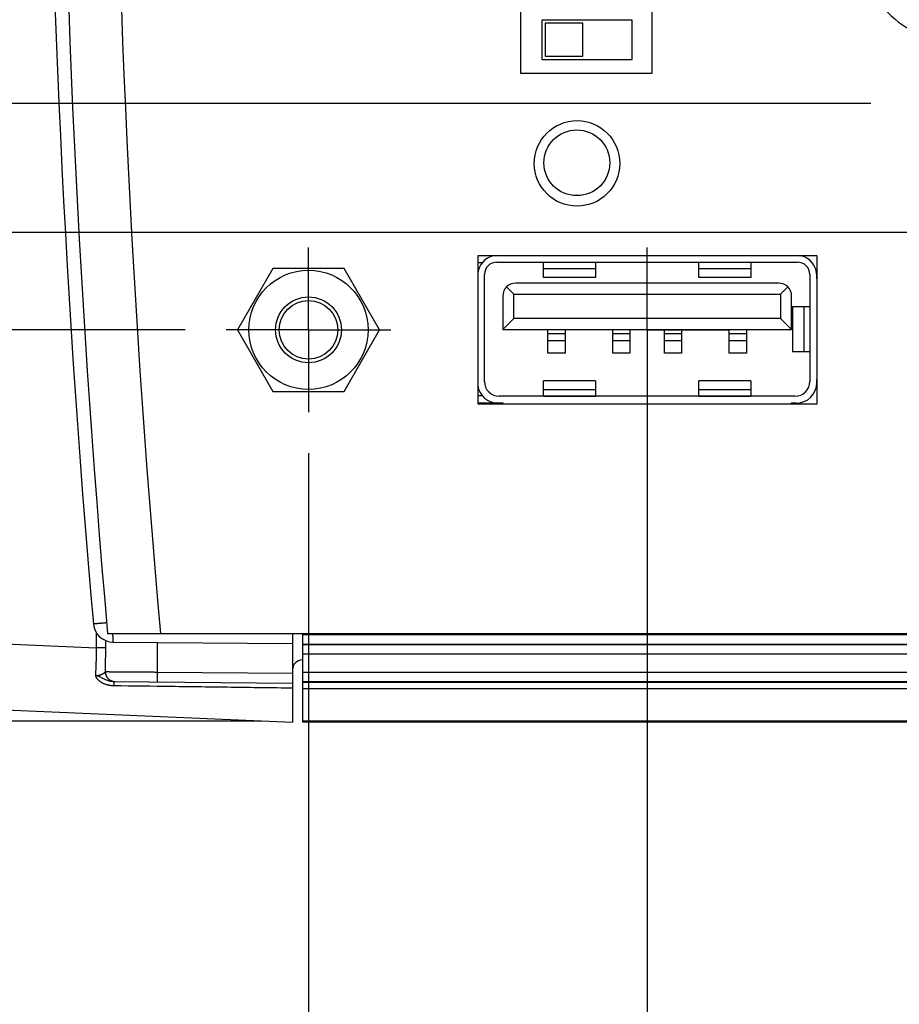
# Model space of a CAD drawing. Header units: inches. Extents: x 0 to 34, y 0 to 22.
# Tile 72 of 112: x 19.2 to 20.6, y 14 to 15.5. Entities that reach past the tile are written whole.
import ezdxf

# ---------------------------------------------------------------- set-up
doc = ezdxf.new("R2010")
doc.units = ezdxf.units.IN
doc.header["$LTSCALE"] = 1.87
doc.header["$MEASUREMENT"] = 0
doc.linetypes.add('CENTER', pattern=[0.6, 0.375, -0.075, 0.075, -0.075])
doc.layers.get('0').update_dxf_attribs({"linetype": 'CONTINUOUS'})
doc.layers.add('DEFAULT_1', color=7, linetype='CENTER')
doc.layers.add('DIMENSIONS', color=7, linetype='CONTINUOUS')
doc.styles.get("Standard").update_dxf_attribs({"font": 'txt', "width": 0.8})
doc.dimstyles.get("Standard").update_dxf_attribs({"dimtxt": 0.125, "dimasz": 0.18, "dimexe": 0.18, "dimexo": 0.0625, "dimgap": 0.09, "dimtad": 0, "dimtih": 1, "dimtoh": 1, "dimdec": 3, "dimzin": 4, "dimdsep": 46, "dimtxsty": 'STANDARD', "dimblk": '_FILLED', "dimblk1": '_FILLED', "dimblk2": '_FILLED', "dimcen": 0.09, "dimadec": 0, "dimazin": 0, "dimtol": 1, "dimtp": 0.01, "dimtm": 0.01, "dimtfac": 1, "dimtdec": 3, "dimtofl": 0, "dimtmove": 0, "dimatfit": 3, "dimldrblk": '_FILLED', "dimfxl": 1, "dimtolj": 1, "dimtzin": 4, "dimarcsym": 0})

# ---------------------------------------------------------------- blocks, each defined once
blk = doc.blocks.new('_FILLED')
at = {"color": 0, "linetype": 'BYBLOCK'}
blk.add_solid([(0, 0), (-1, 0.1736), (-1, -0.1736)], dxfattribs=at)
blk = doc.blocks.new('*D10')
at = {"layer": 'DIMENSIONS', "color": 2, "linetype": 'CONTINUOUS'}
for p, q in [((21.3644, 14.9763), (21.3644, 11.2947)), ((18.5621, 14.5007), (18.5621, 11.2947)), ((18.5621, 11.4197), (19.209, 11.4197)), ((21.3644, 11.4197), (20.659, 11.4197))]:
    blk.add_line(p, q, dxfattribs=at)
at = {"layer": 'DIMENSIONS', "color": 2, "linetype": 'CONTINUOUS', "xscale": 0.18, "yscale": 0.18, "zscale": 0.18, "rotation": 180}
blk.add_blockref('_FILLED', (18.5621, 11.4197), dxfattribs=at)
at = {"layer": 'DIMENSIONS', "color": 2, "linetype": 'CONTINUOUS', "xscale": 0.18, "yscale": 0.18, "zscale": 0.18}
blk.add_blockref('_FILLED', (21.3644, 11.4197), dxfattribs=at)
at = {"layer": 'DIMENSIONS', "color": 2, "linetype": 'CONTINUOUS', "width": 0.8}
for s, p in [('2.802', (19.2715, 11.3572)), ('[', (19.8965, 11.3572)), ('71.18', (19.9965, 11.3572)), (']', (20.4965, 11.3572))]:
    blk.add_text(s, height=0.125, dxfattribs=at).set_placement(p)
blk = doc.blocks.new('*D11')
at = {"layer": 'DIMENSIONS', "color": 2, "linetype": 'CONTINUOUS'}
for p, q in [((17.0001, 15.1639), (17.0001, 15.5239)), ((17.6113, 15.1639), (16.8751, 15.1639)), ((21.1768, 15.1639), (17.8451, 15.1639)), ((19.6149, 14.4211), (16.8751, 14.4211)), ((17.0001, 14.4211), (17.0001, 14.0611))]:
    blk.add_line(p, q, dxfattribs=at)
at = {"layer": 'DIMENSIONS', "color": 2, "linetype": 'CONTINUOUS', "xscale": 0.18, "yscale": 0.18, "zscale": 0.18}
for p, rotation in [((17.0001, 15.1639), 270), ((17.0001, 14.4211), 90)]:
    blk.add_blockref('_FILLED', p, dxfattribs=dict(at, rotation=rotation))
at = {"layer": 'DIMENSIONS', "color": 2, "linetype": 'CONTINUOUS', "width": 0.8}
for s, p in [('.743', (16.6501, 14.9398)), ('[', (16.6501, 14.7523)), ('18.87', (16.7501, 14.7523)), (']', (17.2501, 14.7523))]:
    blk.add_text(s, height=0.125, dxfattribs=at).set_placement(p)
blk = doc.blocks.new('*D13')
at = {"layer": 'DIMENSIONS', "color": 2, "linetype": 'CONTINUOUS'}
for p, q in [((17.7501, 15.0159), (17.7501, 15.3759)), ((19.4987, 15.0159), (17.6251, 15.0159)), ((19.6149, 14.4211), (17.6251, 14.4211)), ((17.7501, 14.4211), (17.7501, 14.0611))]:
    blk.add_line(p, q, dxfattribs=at)
at = {"layer": 'DIMENSIONS', "color": 2, "linetype": 'CONTINUOUS', "xscale": 0.18, "yscale": 0.18, "zscale": 0.18}
for p, rotation in [((17.7501, 15.0159), 270), ((17.7501, 14.4211), 90)]:
    blk.add_blockref('_FILLED', p, dxfattribs=dict(at, rotation=rotation))
at = {"layer": 'DIMENSIONS', "color": 2, "linetype": 'CONTINUOUS', "width": 0.8}
for s, p in [('.595', (17.4001, 14.6971)), ('[', (17.4001, 14.5096)), (']', (18.0001, 14.5096)), ('15.11', (17.5001, 14.5096))]:
    blk.add_text(s, height=0.125, dxfattribs=at).set_placement(p)
blk = doc.blocks.new('*D14')
at = {"layer": 'DIMENSIONS', "color": 2, "linetype": 'CONTINUOUS'}
for p, q in [((19.6863, 14.8283), (19.6863, 13.5447)), ((18.5621, 14.5007), (18.5621, 13.5447)), ((18.5621, 13.6697), (18.2021, 13.6697)), ((19.6863, 13.6697), (20.0463, 13.6697))]:
    blk.add_line(p, q, dxfattribs=at)
at = {"layer": 'DIMENSIONS', "color": 2, "linetype": 'CONTINUOUS', "xscale": 0.18, "yscale": 0.18, "zscale": 0.18}
blk.add_blockref('_FILLED', (18.5621, 13.6697), dxfattribs=at)
at = {"layer": 'DIMENSIONS', "color": 2, "linetype": 'CONTINUOUS', "xscale": 0.18, "yscale": 0.18, "zscale": 0.18, "rotation": 180}
blk.add_blockref('_FILLED', (19.6863, 13.6697), dxfattribs=at)
at = {"layer": 'DIMENSIONS', "color": 2, "linetype": 'CONTINUOUS', "width": 0.8}
for s, p in [('1.124', (18.7349, 13.6072)), ('[', (18.7349, 13.4197)), ('28.55', (18.8349, 13.4197)), (']', (19.3349, 13.4197))]:
    blk.add_text(s, height=0.125, dxfattribs=at).set_placement(p)
blk = doc.blocks.new('*D19')
at = {"layer": 'DIMENSIONS', "color": 2, "linetype": 'CONTINUOUS'}
for p, q in [((20.2011, 14.9533), (20.2011, 12.7947)), ((18.5621, 14.5007), (18.5621, 12.7947)), ((18.5621, 12.9197), (18.2021, 12.9197)), ((20.2011, 12.9197), (20.5611, 12.9197))]:
    blk.add_line(p, q, dxfattribs=at)
at = {"layer": 'DIMENSIONS', "color": 2, "linetype": 'CONTINUOUS', "xscale": 0.18, "yscale": 0.18, "zscale": 0.18}
blk.add_blockref('_FILLED', (18.5621, 12.9197), dxfattribs=at)
at = {"layer": 'DIMENSIONS', "color": 2, "linetype": 'CONTINUOUS', "xscale": 0.18, "yscale": 0.18, "zscale": 0.18, "rotation": 180}
blk.add_blockref('_FILLED', (20.2011, 12.9197), dxfattribs=at)
at = {"layer": 'DIMENSIONS', "color": 2, "linetype": 'CONTINUOUS', "width": 0.8}
for s, p in [('[', (19.3122, 12.8572)), (']', (19.9122, 12.8572)), ('1.639', (18.6872, 12.8572)), ('41.63', (19.4122, 12.8572))]:
    blk.add_text(s, height=0.125, dxfattribs=at).set_placement(p)
blk = doc.blocks.new('*D20')
at = {"layer": 'DIMENSIONS', "color": 2, "linetype": 'CONTINUOUS'}
for p, q in [((16.2501, 15.3599), (16.2501, 15.7199)), ((16.892, 15.3599), (16.1251, 15.3599)), ((20.5407, 15.3599), (17.0988, 15.3599)), ((19.6149, 14.4211), (16.1251, 14.4211)), ((16.2501, 14.4211), (16.2501, 14.0611))]:
    blk.add_line(p, q, dxfattribs=at)
at = {"layer": 'DIMENSIONS', "color": 2, "linetype": 'CONTINUOUS', "xscale": 0.18, "yscale": 0.18, "zscale": 0.18}
for p, rotation in [((16.2501, 15.3599), 270), ((16.2501, 14.4211), 90)]:
    blk.add_blockref('_FILLED', p, dxfattribs=dict(at, rotation=rotation))
at = {"layer": 'DIMENSIONS', "color": 2, "linetype": 'CONTINUOUS', "width": 0.8}
for s, p in [('.939', (15.9001, 14.7601)), ('[', (15.9001, 14.5726)), ('23.85', (16.0001, 14.5726)), (']', (16.5001, 14.5726))]:
    blk.add_text(s, height=0.125, dxfattribs=at).set_placement(p)
blk = doc.blocks.new('*D21')
at = {"layer": 'DIMENSIONS', "color": 2, "linetype": 'CONTINUOUS'}
for p, q in [((20.7444, 15.1794), (20.7444, 12.0447)), ((18.5621, 14.5007), (18.5621, 12.0447)), ((18.5621, 12.1697), (18.2021, 12.1697)), ((20.7444, 12.1697), (21.1044, 12.1697))]:
    blk.add_line(p, q, dxfattribs=at)
at = {"layer": 'DIMENSIONS', "color": 2, "linetype": 'CONTINUOUS', "xscale": 0.18, "yscale": 0.18, "zscale": 0.18}
blk.add_blockref('_FILLED', (18.5621, 12.1697), dxfattribs=at)
at = {"layer": 'DIMENSIONS', "color": 2, "linetype": 'CONTINUOUS', "xscale": 0.18, "yscale": 0.18, "zscale": 0.18, "rotation": 180}
blk.add_blockref('_FILLED', (20.7444, 12.1697), dxfattribs=at)
at = {"layer": 'DIMENSIONS', "color": 2, "linetype": 'CONTINUOUS', "width": 0.8}
for s, p in [('2.182', (19.002, 12.1072)), ('[', (19.627, 12.1072)), ('55.43', (19.727, 12.1072)), (']', (20.227, 12.1072))]:
    blk.add_text(s, height=0.125, dxfattribs=at).set_placement(p)

msp = doc.modelspace()

# ---------------------------------------------------------------- linework, layer by layer
at = {"color": 7, "linetype": 'CONTINUOUS'}
for p, q in [((20.0084, 15.9059), (20.0084, 15.4059)), ((20.2084, 15.4059), (20.2084, 15.9059)), ((20.0411, 15.4869), (20.0411, 15.4269)), ((20.1781, 15.4869), (20.0411, 15.4869)), ((20.0461, 15.4819), (20.0461, 15.4319)), ((20.1031, 15.4819), (20.0461, 15.4819)), ((20.1031, 15.4319), (20.1031, 15.4819)), ((20.1781, 15.4269), (20.1781, 15.4869)), ((20.0461, 15.4319), (20.1031, 15.4319)), ((20.0411, 15.4269), (20.1781, 15.4269)), ((20.0084, 15.4059), (20.2084, 15.4059)), ((19.9434, 15.1285), (19.9434, 14.9033)), ((20.4591, 15.1285), (19.9434, 15.1285)), ((19.95, 15.1177), (19.9434, 15.1177)), ((19.9726, 15.1189), (20.4293, 15.1189)), ((20.0435, 15.0953), (20.0435, 15.1189)), ((20.0435, 15.1188), (20.1222, 15.1188)), ((20.1222, 15.1189), (20.1222, 15.0953)), ((20.2797, 15.0953), (20.2797, 15.1189)), ((20.2797, 15.1188), (20.3584, 15.1188)), ((20.3584, 15.1189), (20.3584, 15.0953)), ((20.4591, 14.9033), (20.4591, 15.1285)), ((19.6323, 15.1094), (19.5783, 15.0159)), ((19.7403, 15.1094), (19.6323, 15.1094)), ((19.7942, 15.0159), (19.7403, 15.1094)), ((20.1222, 15.1086), (20.0435, 15.1086)), ((20.3584, 15.1086), (20.2797, 15.1086)), ((19.9537, 14.9376), (19.9537, 15.1)), ((20.1222, 15.0953), (20.0435, 15.0953)), ((20.3584, 15.0953), (20.2797, 15.0953)), ((20.4482, 15.1), (20.4482, 14.9376)), ((20.4588, 15.0935), (20.4588, 15.098)), ((20.4588, 15.0935), (20.4591, 15.0935)), ((19.9872, 15.0813), (19.9985, 15.07)), ((20.4008, 15.087), (20.0012, 15.087)), ((20.4034, 15.07), (20.4147, 15.0813)), ((19.9815, 15.0673), (19.9815, 15.0162)), ((19.9985, 15.0332), (19.9985, 15.07)), ((19.9985, 15.07), (20.4034, 15.07)), ((20.4034, 15.07), (20.4034, 15.0332)), ((20.4204, 15.0162), (20.4204, 15.0673)), ((20.4218, 15.0514), (20.4218, 14.9825)), ((20.4218, 15.0514), (20.4482, 15.0514)), ((20.4393, 14.9825), (20.4393, 15.0514)), ((19.9815, 15.0162), (19.9985, 15.0332)), ((20.4034, 15.0332), (19.9985, 15.0332)), ((20.4034, 15.0332), (20.4204, 15.0162)), ((19.5783, 15.0159), (19.6323, 14.9224)), ((19.7403, 14.9224), (19.7942, 15.0159)), ((19.9815, 15.0162), (20.4204, 15.0162)), ((20.0502, 14.9807), (20.0502, 15.0162)), ((20.0762, 15.0162), (20.0762, 14.9807)), ((20.1486, 14.9807), (20.1486, 15.0162)), ((20.1746, 15.0162), (20.1746, 14.9807)), ((20.2273, 14.9807), (20.2273, 15.0162)), ((20.2533, 15.0162), (20.2533, 14.9807)), ((20.3258, 14.9807), (20.3258, 15.0162)), ((20.3517, 15.0162), (20.3517, 14.9807)), ((20.0502, 15.0106), (20.0762, 15.0106)), ((20.0762, 14.9991), (20.0502, 14.9991)), ((20.1486, 15.0106), (20.1746, 15.0106)), ((20.1746, 14.9991), (20.1486, 14.9991)), ((20.2273, 15.0106), (20.2533, 15.0106)), ((20.2533, 14.9991), (20.2273, 14.9991)), ((20.3258, 15.0106), (20.3517, 15.0106)), ((20.3517, 14.9991), (20.3258, 14.9991)), ((20.4482, 14.9825), (20.4218, 14.9825)), ((20.0762, 14.9807), (20.0502, 14.9807)), ((20.1746, 14.9807), (20.1486, 14.9807)), ((20.2533, 14.9807), (20.2273, 14.9807)), ((20.3517, 14.9807), (20.3258, 14.9807)), ((20.0435, 14.915), (20.0435, 14.9386)), ((20.1222, 14.9386), (20.0435, 14.9386)), ((20.1222, 14.9386), (20.1222, 14.915)), ((20.2797, 14.915), (20.2797, 14.9386)), ((20.3584, 14.9386), (20.2797, 14.9386)), ((20.3584, 14.9386), (20.3584, 14.915)), ((20.4588, 14.9358), (20.4588, 14.9404)), ((20.4591, 14.9404), (20.4588, 14.9404)), ((20.0435, 14.9253), (20.1222, 14.9253)), ((20.2797, 14.9253), (20.3584, 14.9253)), ((19.6323, 14.9224), (19.7403, 14.9224)), ((19.9434, 14.9162), (19.95, 14.9162)), ((20.4256, 14.915), (19.9763, 14.915)), ((20.0435, 14.9151), (20.1222, 14.9151)), ((20.2797, 14.9151), (20.3584, 14.9151)), ((19.9821, 14.9043), (19.9434, 14.9043)), ((19.9434, 14.9033), (20.4591, 14.9033)), ((19.9821, 14.9033), (19.9821, 14.9043)), ((20.4199, 14.9043), (20.4199, 14.9033)), ((20.4273, 14.9043), (20.4199, 14.9043)), ((18.6577, 14.5632), (19.3642, 14.5324)), ((19.3642, 14.5324), (19.3642, 14.555)), ((19.3811, 14.5544), (21.3044, 14.5544)), ((19.6621, 14.5544), (19.6621, 14.4194)), ((19.6774, 14.5544), (19.6774, 14.4194)), ((19.6774, 14.5528), (21.3306, 14.5528)), ((19.3782, 14.5324), (19.3782, 14.5434)), ((19.389, 14.5413), (19.6621, 14.5389)), ((19.4564, 14.5407), (19.4564, 14.4957)), ((21.3156, 14.5378), (19.6774, 14.5378)), ((19.6774, 14.5377), (21.3156, 14.5377)), ((19.3782, 14.5324), (19.3642, 14.5324)), ((21.3156, 14.5227), (19.6774, 14.5227)), ((19.6769, 14.5141), (19.6774, 14.5141)), ((19.4564, 14.4957), (19.6621, 14.4939)), ((19.6774, 14.4957), (21.3394, 14.4957)), ((19.3897, 14.4813), (19.6621, 14.4789)), ((21.3394, 14.4807), (19.6774, 14.4807)), ((19.6774, 14.4801), (21.4043, 14.4801)), ((18.6577, 14.4633), (19.6621, 14.4194)), ((21.4043, 14.4703), (19.6774, 14.4703)), ((21.4429, 14.4211), (19.6774, 14.4211)), ((21.4444, 14.4196), (19.6774, 14.4194))]:
    msp.add_line(p, q, dxfattribs=at)
for centre, radius in [((20.0944, 15.2689), 0.065), ((20.0941, 15.2699), 0.05), ((19.6863, 15.0159), 0.0906), ((19.6863, 15.0159), 0.05), ((19.6863, 15.0159), 0.0445)]:
    msp.add_circle(centre, radius, dxfattribs=at)
for centre, radius, start, end in [((37.3902, 16.1539), 18.08, 174.92453, 185.07547), ((37.3902, 16.1539), 18, 174.90191, 185.09809), ((37.2895, 16.1539), 18, 174.94741, 185.05259), ((20.6639, 15.5919), 0.135, 180, 280), ((19.9746, 15.098), 0.0315, 104.3885, 172.0432), ((19.9726, 15.1), 0.0189, 90, 180), ((20.4293, 15.1), 0.0189, 0, 90), ((20.4273, 15.098), 0.0315, 0, 75.6115), ((20.0012, 15.0673), 0.0197, 90, 180), ((20.4008, 15.0673), 0.0197, 0, 90), ((19.9763, 14.9376), 0.0226, 180, 270), ((20.4256, 14.9376), 0.0226, 270, 360), ((19.9746, 14.9358), 0.0315, 187.9568, 270), ((20.4273, 14.9358), 0.0315, 270, 360), ((19.3893, 14.5713), 0.03, 185.0526, 269.5), ((19.6771, 14.4991), 0.015, 90.5, 180)]:
    msp.add_arc(centre, radius, start, end, dxfattribs=at)
for points, knots in [([(19.3797, 14.5705), (19.3795, 14.5705), (19.3788, 14.5704), (19.3775, 14.5703), (19.376, 14.5702), (19.3746, 14.5701), (19.3732, 14.5699), (19.3718, 14.5698), (19.3705, 14.5697), (19.3692, 14.5696), (19.368, 14.5695), (19.3669, 14.5694), (19.3658, 14.5693), (19.3648, 14.5692), (19.3639, 14.5691), (19.3631, 14.569), (19.3623, 14.569), (19.3617, 14.5689), (19.3611, 14.5689), (19.3606, 14.5688), (19.3602, 14.5688), (19.3599, 14.5687), (19.3596, 14.5687), (19.3595, 14.5687), (19.3594, 14.5687), (19.3594, 14.5687)], [0, 0, 0, 0, 0.032072, 0.108025, 0.182188, 0.25434, 0.324259, 0.391731, 0.456538, 0.518482, 0.577375, 0.633033, 0.685288, 0.733977, 0.77895, 0.820068, 0.857207, 0.89025, 0.919096, 0.943657, 0.963856, 0.979631, 0.990934, 0.997731, 1, 1, 1, 1]), ([(19.3887, 14.5544), (19.3887, 14.554), (19.3887, 14.5532), (19.3887, 14.5519), (19.3887, 14.5507), (19.3888, 14.5496), (19.3888, 14.5485), (19.3888, 14.5475), (19.3888, 14.5465), (19.3888, 14.5457), (19.3888, 14.5449), (19.3889, 14.5441), (19.3889, 14.5435), (19.3889, 14.5429), (19.3889, 14.5425), (19.3889, 14.5421), (19.389, 14.5418), (19.389, 14.5415), (19.389, 14.5414), (19.389, 14.5413), (19.389, 14.5413)], [0, 0, 0, 0, 0.096809, 0.193223, 0.285302, 0.372776, 0.455389, 0.532898, 0.605078, 0.671716, 0.732619, 0.787608, 0.836524, 0.879225, 0.915588, 0.945511, 0.968916, 0.98575, 0.996016, 1, 1, 1, 1]), ([(19.3631, 14.4902), (19.3632, 14.4914), (19.3632, 14.4939), (19.3634, 14.4976), (19.3635, 14.5014), (19.3637, 14.5052), (19.3638, 14.5091), (19.3639, 14.5129), (19.364, 14.5168), (19.3641, 14.5207), (19.3642, 14.5246), (19.3642, 14.5285), (19.3642, 14.5311), (19.3642, 14.5324)], [0, 0, 0, 0, 0.086972, 0.175305, 0.264876, 0.355474, 0.446884, 0.538884, 0.631256, 0.723777, 0.816221, 0.908369, 1, 1, 1, 1]), ([(19.3776, 14.4963), (19.3776, 14.4977), (19.3777, 14.5007), (19.3778, 14.5051), (19.3779, 14.5095), (19.378, 14.5141), (19.3781, 14.5186), (19.3782, 14.5232), (19.3782, 14.5278), (19.3782, 14.5308), (19.3782, 14.5324)], [0, 0, 0, 0, 0.120659, 0.243117, 0.367097, 0.49233, 0.618537, 0.745419, 0.872673, 1, 1, 1, 1]), ([(19.3631, 14.4902), (19.3634, 14.4902), (19.3639, 14.4903), (19.3646, 14.4903), (19.3654, 14.4904), (19.3661, 14.4905), (19.3669, 14.4907), (19.3677, 14.4908), (19.3684, 14.491), (19.3693, 14.4912), (19.3701, 14.4915), (19.3709, 14.4918), (19.3717, 14.4921), (19.3725, 14.4924), (19.3733, 14.4928), (19.374, 14.4931), (19.3747, 14.4935), (19.3753, 14.4939), (19.3759, 14.4944), (19.3764, 14.4948), (19.3768, 14.4952), (19.3771, 14.4955), (19.3774, 14.4959), (19.3775, 14.4962), (19.3776, 14.4963)], [0, 0, 0, 0, 0.045373, 0.091118, 0.137359, 0.184354, 0.232311, 0.281402, 0.331803, 0.383631, 0.436664, 0.490249, 0.543878, 0.597342, 0.650279, 0.701756, 0.7509, 0.797188, 0.840225, 0.879696, 0.915387, 0.947236, 0.97533, 1, 1, 1, 1]), ([(19.3905, 14.4748), (19.3899, 14.4748), (19.3887, 14.4748), (19.3868, 14.475), (19.385, 14.4752), (19.3832, 14.4755), (19.3815, 14.4758), (19.3798, 14.4763), (19.3782, 14.4768), (19.3767, 14.4773), (19.3752, 14.478), (19.3738, 14.4786), (19.3724, 14.4793), (19.3712, 14.4801), (19.3701, 14.4809), (19.3691, 14.4816), (19.3682, 14.4823), (19.3675, 14.483), (19.3669, 14.4836), (19.3664, 14.4842), (19.3659, 14.4847), (19.3655, 14.4852), (19.3652, 14.4856), (19.3649, 14.486), (19.3647, 14.4864), (19.3645, 14.4868), (19.3643, 14.4871), (19.3641, 14.4874), (19.364, 14.4876), (19.3639, 14.4879), (19.3638, 14.4881), (19.3637, 14.4884), (19.3636, 14.4886), (19.3635, 14.4887), (19.3635, 14.4889), (19.3634, 14.4891), (19.3633, 14.4893), (19.3633, 14.4894), (19.3633, 14.4896), (19.3632, 14.4898), (19.3632, 14.4899), (19.3632, 14.49), (19.3631, 14.4901), (19.3631, 14.4902), (19.3631, 14.4902)], [0, 0, 0, 0, 0.055527, 0.110427, 0.164689, 0.218163, 0.270739, 0.322317, 0.37277, 0.421943, 0.469748, 0.516358, 0.561979, 0.605934, 0.646846, 0.683819, 0.716767, 0.745745, 0.771209, 0.793778, 0.814017, 0.832231, 0.848623, 0.863393, 0.876727, 0.88879, 0.899748, 0.909763, 0.91899, 0.927481, 0.935198, 0.942109, 0.948347, 0.954137, 0.959708, 0.965263, 0.970898, 0.976554, 0.981792, 0.986319, 0.990342, 0.993985, 0.997269, 1, 1, 1, 1]), ([(19.3897, 14.4813), (19.3887, 14.4813), (19.3866, 14.4815), (19.3836, 14.482), (19.3809, 14.4828), (19.3784, 14.4836), (19.3761, 14.4846), (19.374, 14.4857), (19.372, 14.4867), (19.3702, 14.4877), (19.3684, 14.4887), (19.3662, 14.4897), (19.3643, 14.4901), (19.3631, 14.4902)], [0, 0, 0, 0, 0.113812, 0.219888, 0.318702, 0.411739, 0.500367, 0.583769, 0.661523, 0.734359, 0.80385, 0.875626, 1, 1, 1, 1]), ([(19.3776, 14.4963), (19.3776, 14.496), (19.3776, 14.4953), (19.3777, 14.4944), (19.3778, 14.4934), (19.378, 14.4924), (19.3783, 14.4915), (19.3787, 14.4906), (19.3791, 14.4897), (19.3795, 14.4888), (19.38, 14.488), (19.3806, 14.4872), (19.3812, 14.4864), (19.3819, 14.4857), (19.3826, 14.4851), (19.3833, 14.4844), (19.3841, 14.4839), (19.3849, 14.4833), (19.3858, 14.4829), (19.3867, 14.4825), (19.3876, 14.4821), (19.3885, 14.4818), (19.3892, 14.4817), (19.3897, 14.4816), (19.3898, 14.4815)], [0, 0, 0, 0, 0.046985, 0.093951, 0.140914, 0.187872, 0.234822, 0.28176, 0.328684, 0.375593, 0.422486, 0.469363, 0.516222, 0.563063, 0.609886, 0.65669, 0.703477, 0.750247, 0.797002, 0.843742, 0.890469, 0.937186, 0.983893, 1, 1, 1, 1]), ([(19.3776, 14.4963), (19.3777, 14.4963), (19.378, 14.4963), (19.3786, 14.4963), (19.3794, 14.4963), (19.3802, 14.4963), (19.3812, 14.4963), (19.3824, 14.4963), (19.3837, 14.4963), (19.3851, 14.4962), (19.3867, 14.4962), (19.3883, 14.4962), (19.3902, 14.4962), (19.3921, 14.4962), (19.3941, 14.4962), (19.3963, 14.4962), (19.3986, 14.4962), (19.401, 14.4961), (19.4034, 14.4961), (19.406, 14.4961), (19.4087, 14.4961), (19.4115, 14.4961), (19.4143, 14.496), (19.4172, 14.496), (19.4202, 14.496), (19.4233, 14.496), (19.4264, 14.496), (19.4296, 14.4959), (19.4328, 14.4959), (19.4361, 14.4959), (19.4394, 14.4959), (19.4428, 14.4958), (19.4462, 14.4958), (19.4496, 14.4958), (19.453, 14.4958), (19.4552, 14.4957), (19.4564, 14.4957)], [0, 0, 0, 0, 0.005625, 0.013079, 0.022351, 0.033424, 0.04628, 0.060897, 0.077248, 0.0953, 0.115021, 0.136375, 0.159326, 0.183834, 0.209851, 0.237326, 0.266212, 0.296457, 0.328002, 0.360785, 0.394746, 0.42983, 0.465974, 0.503105, 0.541151, 0.58004, 0.619705, 0.660084, 0.701116, 0.742731, 0.784847, 0.82738, 0.870248, 0.913364, 0.956644, 1, 1, 1, 1]), ([(19.4564, 14.4957), (19.4564, 14.4954), (19.4564, 14.4948), (19.4564, 14.4938), (19.4564, 14.4928), (19.4564, 14.4919), (19.4563, 14.4909), (19.4563, 14.49), (19.4563, 14.4891), (19.4563, 14.4883), (19.4563, 14.4874), (19.4563, 14.4866), (19.4563, 14.4859), (19.4563, 14.4852), (19.4563, 14.4845), (19.4563, 14.4839), (19.4563, 14.4833), (19.4563, 14.4828), (19.4563, 14.4823), (19.4563, 14.4819), (19.4563, 14.4816), (19.4564, 14.4813), (19.4564, 14.4811), (19.4564, 14.4809), (19.4564, 14.4808), (19.4564, 14.4807), (19.4564, 14.4807)], [0, 0, 0, 0, 0.065394, 0.130508, 0.195062, 0.258781, 0.321392, 0.382627, 0.442223, 0.499925, 0.555487, 0.60867, 0.659247, 0.707001, 0.751728, 0.793237, 0.831349, 0.865902, 0.896748, 0.923754, 0.946807, 0.965807, 0.980674, 0.991347, 0.997785, 1, 1, 1, 1]), ([(19.3897, 14.4813), (19.3898, 14.4813), (19.3898, 14.4813), (19.3899, 14.4812), (19.3899, 14.481), (19.39, 14.4808), (19.3901, 14.4805), (19.3901, 14.4802), (19.3902, 14.4798), (19.3902, 14.4793), (19.3903, 14.4788), (19.3903, 14.4783), (19.3904, 14.4777), (19.3904, 14.477), (19.3904, 14.4763), (19.3905, 14.4755), (19.3905, 14.475), (19.3905, 14.4748)], [0, 0, 0, 0, 0.01091, 0.028125, 0.053577, 0.087748, 0.130727, 0.182446, 0.242754, 0.311437, 0.388235, 0.472844, 0.564925, 0.664103, 0.76997, 0.882091, 1, 1, 1, 1]), ([(19.3898, 14.4815), (19.39, 14.4815), (19.3905, 14.4814), (19.3914, 14.4813), (19.392, 14.4813), (19.3923, 14.4813)], [0, 0, 0, 0, 0.246755, 0.623386, 1, 1, 1, 1]), ([(19.6621, 14.4712), (19.631, 14.4716), (19.5697, 14.4724), (19.4792, 14.4736), (19.4198, 14.4744), (19.3905, 14.4748)], [0, 0, 0, 0, 0.343357, 0.676776, 1, 1, 1, 1])]:
    msp.add_open_spline(points, degree=3, knots=knots, dxfattribs=at)
at = {"layer": 'DEFAULT_1', "color": 7, "linetype": 'CENTER'}
for p, q in [((19.6863, 15.0159), (19.6863, 15.141)), ((20.2011, 15.0158), (20.2011, 15.1409)), ((19.6863, 15.0159), (19.5612, 15.0159)), ((19.6863, 15.0159), (19.6863, 14.8908)), ((19.6863, 15.0159), (19.8114, 15.0159)), ((20.2011, 15.0158), (20.076, 15.0158)), ((20.2011, 15.0158), (20.2011, 14.8907)), ((20.2011, 15.0158), (20.3262, 15.0158))]:
    msp.add_line(p, q, dxfattribs=at)

# ---------------------------------------------------------------- dimensions: what is measured, and where the dimension line sits
at = {"layer": 'DIMENSIONS', "color": 2, "linetype": 'CONTINUOUS'}
for base, p2, picture, middle in [((16.2501, 15.3599), (20.5407, 15.3599), '*D20', (16.2501, 14.7288)), ((17.0001, 15.1639), (21.1768, 15.1639), '*D11', (17.0001, 14.9086)), ((17.7501, 15.0159), (19.4987, 15.0159), '*D13', (17.7501, 14.6658))]:
    dim = msp.add_linear_dim(base=base, p1=(19.6149, 14.4211), p2=p2, angle=90, dimstyle='Standard', dxfattribs=at)
    dim.commit()
    dim.dimension.update_dxf_attribs({"geometry": picture, "text_midpoint": middle, "dimtype": 160})
for base, p2, picture, middle in [((20.7444, 12.1697), (20.7444, 15.1794), '*D21', (19.6645, 12.1697)), ((21.3644, 11.4197), (21.3644, 14.9763), '*D10', (19.934, 11.4197)), ((20.2011, 12.9197), (20.2011, 14.9533), '*D19', (19.3497, 12.9197)), ((19.6863, 13.6697), (19.6863, 14.8283), '*D14', (19.0849, 13.576))]:
    dim = msp.add_linear_dim(base=base, p1=(18.5621, 14.5007), p2=p2, dimstyle='Standard', dxfattribs=at)
    dim.commit()
    dim.dimension.update_dxf_attribs({"geometry": picture, "text_midpoint": middle, "dimtype": 160})

doc.saveas('drawing.dxf')
